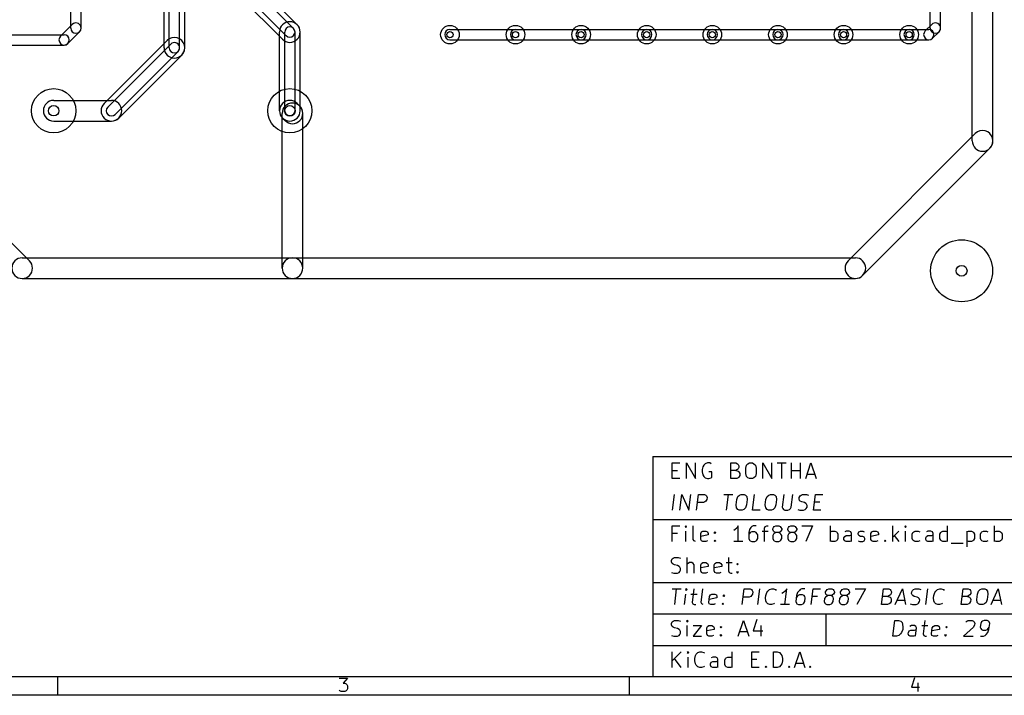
# Model space of a CAD drawing. Extents: x 10 to 287, y -200 to -10.
# Tile 5 of 11: x 117 to 212, y -200 to -134. Entities that reach past the tile are written whole.
import ezdxf

# ---------------------------------------------------------------- set-up
doc = ezdxf.new("R2010")
doc.units = 0
doc.header["$MEASUREMENT"] = 0
doc.layers.add('BLACK', color=250, linetype='CONTINUOUS')
doc.layers.add('WHITE', color=7, linetype='CONTINUOUS')

msp = doc.modelspace()

# ---------------------------------------------------------------- linework, layer by layer
at = {"layer": 'BLACK'}
for p, q in [((131.08, -137.16), (131.08, -123.19)), ((131.58, -137.16), (131.58, -123.19)), ((132.58, -137.16), (132.58, -123.19)), ((133.08, -137.16), (133.08, -123.19)), ((209.312, -146.177), (209.312, -123.952)), ((211.312, -146.177), (211.312, -123.952)), ((136.597, -127.563), (143.963, -134.929)), ((142.902, -135.99), (135.536, -128.624)), ((143.61, -135.282), (136.244, -127.916)), ((135.183, -128.977), (142.549, -136.343)), ((205.24, -135.255), (205.24, -131.445)), ((206.24, -135.255), (206.24, -131.445)), ((122.055, -135.255), (122.055, -132.08)), ((123.055, -135.255), (123.055, -132.08)), ((121.058, -136.044), (122.201, -134.901)), ((204.751, -135.536), (205.386, -134.901)), ((110.998, -135.898), (121.412, -135.898)), ((121.766, -136.752), (122.909, -135.609)), ((142.256, -143.256), (142.256, -135.636)), ((142.756, -143.256), (142.756, -135.636)), ((143.756, -143.256), (143.756, -135.636)), ((144.256, -143.256), (144.256, -135.636)), ((158.75, -135.39), (203.2, -135.39)), ((165.1, -135.39), (171.45, -135.39)), ((171.45, -135.39), (177.8, -135.39)), ((177.8, -135.39), (184.15, -135.39)), ((184.15, -135.39), (190.5, -135.39)), ((190.5, -135.39), (196.85, -135.39)), ((196.85, -135.39), (203.2, -135.39)), ((203.2, -135.39), (205.105, -135.39)), ((205.459, -136.244), (206.094, -135.609)), ((110.998, -136.898), (121.412, -136.898)), ((125.277, -142.549), (131.373, -136.453)), ((125.63, -142.902), (131.726, -136.806)), ((158.75, -136.39), (203.2, -136.39)), ((165.1, -136.39), (171.45, -136.39)), ((171.45, -136.39), (177.8, -136.39)), ((177.8, -136.39), (184.15, -136.39)), ((184.15, -136.39), (190.5, -136.39)), ((190.5, -136.39), (196.85, -136.39)), ((196.85, -136.39), (203.2, -136.39)), ((203.2, -136.39), (205.105, -136.39)), ((126.338, -143.61), (132.434, -137.514)), ((126.691, -143.963), (132.787, -137.867)), ((120.396, -142.256), (125.984, -142.256)), ((143.963, -142.549), (144.217, -142.803)), ((142.51, -158.496), (142.51, -143.51)), ((144.51, -158.496), (144.51, -143.51)), ((120.396, -144.256), (125.984, -144.256)), ((142.549, -143.963), (142.803, -144.217)), ((197.286, -157.789), (209.605, -145.47)), ((198.7, -159.203), (211.019, -146.884)), ((114.499, -154.233), (118.055, -157.789)), ((117.348, -157.496), (143.51, -157.496)), ((143.51, -157.496), (197.993, -157.496)), ((117.348, -159.496), (143.51, -159.496)), ((143.51, -159.496), (197.993, -159.496)), ((178.384, -176.733), (178.384, -198.069)), ((178.384, -176.733), (285.064, -176.733)), ((180.271, -178.874), (180.271, -177.35)), ((180.271, -177.35), (180.997, -177.35)), ((180.271, -178.076), (180.779, -178.076)), ((181.65, -178.874), (181.65, -177.35)), ((181.65, -177.35), (182.521, -178.874)), ((182.521, -178.874), (182.521, -177.35)), ((183.246, -177.713), (183.174, -178.003)), ((183.174, -178.003), (183.174, -178.221)), ((183.319, -177.568), (183.246, -177.713)), ((183.464, -177.423), (183.319, -177.568)), ((183.682, -177.35), (183.464, -177.423)), ((183.9, -177.35), (183.682, -177.35)), ((184.045, -177.423), (183.9, -177.35)), ((185.932, -178.874), (185.932, -177.35)), ((185.932, -177.35), (186.44, -177.35)), ((186.44, -178.076), (185.932, -178.076)), ((186.44, -177.35), (186.585, -177.423)), ((186.585, -178.003), (186.44, -178.076)), ((186.44, -178.076), (186.657, -178.148)), ((186.585, -177.423), (186.657, -177.495)), ((186.657, -177.931), (186.585, -178.003)), ((186.657, -177.495), (186.73, -177.64)), ((186.73, -177.785), (186.657, -177.931)), ((186.657, -178.148), (186.73, -178.221)), ((186.73, -177.64), (186.73, -177.785)), ((187.383, -177.858), (187.456, -177.568)), ((187.383, -178.366), (187.383, -177.858)), ((187.456, -177.568), (187.601, -177.423)), ((187.601, -177.423), (187.746, -177.35)), ((187.746, -177.35), (188.036, -177.35)), ((188.036, -177.35), (188.181, -177.423)), ((188.181, -177.423), (188.326, -177.568)), ((188.326, -177.568), (188.399, -177.858)), ((188.399, -177.858), (188.399, -178.366)), ((189.052, -178.874), (189.052, -177.35)), ((189.052, -177.35), (189.923, -178.874)), ((189.923, -178.874), (189.923, -177.35)), ((190.431, -177.35), (191.302, -177.35)), ((190.866, -178.874), (190.866, -177.35)), ((191.81, -178.874), (191.81, -177.35)), ((191.81, -178.076), (192.681, -178.076)), ((192.681, -178.874), (192.681, -177.35)), ((193.189, -178.874), (193.697, -177.35)), ((193.697, -177.35), (194.205, -178.874)), ((180.997, -178.874), (180.271, -178.874)), ((183.174, -178.221), (183.246, -178.511)), ((183.246, -178.511), (183.319, -178.656)), ((183.319, -178.656), (183.464, -178.801)), ((183.464, -178.801), (183.682, -178.874)), ((183.682, -178.874), (183.827, -178.874)), ((184.117, -178.221), (183.827, -178.221)), ((183.827, -178.874), (184.045, -178.801)), ((184.045, -178.801), (184.117, -178.729)), ((184.117, -178.729), (184.117, -178.221)), ((186.512, -178.874), (185.932, -178.874)), ((186.657, -178.801), (186.512, -178.874)), ((186.73, -178.729), (186.657, -178.801)), ((186.73, -178.221), (186.802, -178.366)), ((186.802, -178.584), (186.73, -178.729)), ((186.802, -178.366), (186.802, -178.584)), ((187.456, -178.656), (187.383, -178.366)), ((187.601, -178.801), (187.456, -178.656)), ((187.746, -178.874), (187.601, -178.801)), ((188.036, -178.874), (187.746, -178.874)), ((188.181, -178.801), (188.036, -178.874)), ((188.326, -178.656), (188.181, -178.801)), ((188.399, -178.366), (188.326, -178.656)), ((193.334, -178.439), (194.06, -178.439)), ((180.289, -181.922), (180.48, -180.398)), ((181.015, -181.922), (181.205, -180.398)), ((181.205, -180.398), (181.886, -181.922)), ((181.886, -181.922), (182.076, -180.398)), ((182.611, -181.922), (182.802, -180.398)), ((182.802, -180.398), (183.383, -180.398)), ((183.383, -180.398), (183.519, -180.471)), ((183.519, -181.051), (183.437, -181.124)), ((183.519, -180.471), (183.582, -180.543)), ((183.609, -180.906), (183.519, -181.051)), ((183.582, -180.543), (183.637, -180.688)), ((183.637, -180.688), (183.609, -180.906)), ((185.269, -180.398), (186.14, -180.398)), ((185.514, -181.922), (185.705, -180.398)), ((186.449, -181.414), (186.512, -180.906)), ((186.512, -180.906), (186.621, -180.616)), ((186.621, -180.616), (186.784, -180.471)), ((186.784, -180.471), (186.939, -180.398)), ((186.939, -180.398), (187.229, -180.398)), ((187.229, -180.398), (187.365, -180.471)), ((187.365, -180.471), (187.492, -180.616)), ((187.528, -180.906), (187.465, -181.414)), ((187.492, -180.616), (187.528, -180.906)), ((188.054, -181.922), (188.245, -180.398)), ((189.279, -181.414), (189.342, -180.906)), ((189.342, -180.906), (189.451, -180.616)), ((189.451, -180.616), (189.615, -180.471)), ((189.615, -180.471), (189.769, -180.398)), ((189.769, -180.398), (190.059, -180.398)), ((190.059, -180.398), (190.195, -180.471)), ((190.195, -180.471), (190.322, -180.616)), ((190.358, -180.906), (190.295, -181.414)), ((190.322, -180.616), (190.358, -180.906)), ((191.075, -180.398), (190.921, -181.632)), ((191.792, -181.632), (191.946, -180.398)), ((192.545, -180.833), (192.563, -180.688)), ((192.599, -180.979), (192.545, -180.833)), ((192.563, -180.688), (192.654, -180.543)), ((192.663, -181.051), (192.599, -180.979)), ((192.654, -180.543), (192.735, -180.471)), ((192.799, -181.124), (192.663, -181.051)), ((192.735, -180.471), (192.889, -180.398)), ((192.889, -180.398), (193.252, -180.398)), ((193.252, -180.398), (193.461, -180.471)), ((193.933, -181.922), (194.123, -180.398)), ((194.123, -180.398), (194.849, -180.398)), ((183.283, -181.196), (182.702, -181.196)), ((183.437, -181.124), (183.283, -181.196)), ((186.485, -181.704), (186.449, -181.414)), ((186.612, -181.849), (186.485, -181.704)), ((186.748, -181.922), (186.612, -181.849)), ((187.038, -181.922), (186.748, -181.922)), ((187.193, -181.849), (187.038, -181.922)), ((187.356, -181.704), (187.193, -181.849)), ((187.465, -181.414), (187.356, -181.704)), ((188.78, -181.922), (188.054, -181.922)), ((189.315, -181.704), (189.279, -181.414)), ((189.442, -181.849), (189.315, -181.704)), ((189.578, -181.922), (189.442, -181.849)), ((189.869, -181.922), (189.578, -181.922)), ((190.023, -181.849), (189.869, -181.922)), ((190.186, -181.704), (190.023, -181.849)), ((190.295, -181.414), (190.186, -181.704)), ((190.921, -181.632), (190.975, -181.777)), ((190.975, -181.777), (191.039, -181.849)), ((191.039, -181.849), (191.175, -181.922)), ((191.175, -181.922), (191.465, -181.922)), ((191.465, -181.922), (191.619, -181.849)), ((191.619, -181.849), (191.701, -181.777)), ((191.701, -181.777), (191.792, -181.632)), ((192.418, -181.849), (192.626, -181.922)), ((192.626, -181.922), (192.989, -181.922)), ((193.08, -181.196), (192.799, -181.124)), ((192.989, -181.922), (193.143, -181.849)), ((193.216, -181.269), (193.08, -181.196)), ((193.143, -181.849), (193.225, -181.777)), ((193.279, -181.341), (193.216, -181.269)), ((193.225, -181.777), (193.316, -181.632)), ((193.334, -181.487), (193.279, -181.341)), ((193.316, -181.632), (193.334, -181.487)), ((194.658, -181.922), (193.933, -181.922)), ((194.032, -181.124), (194.54, -181.124)), ((178.384, -182.829), (285.064, -182.829)), ((180.271, -184.97), (180.271, -183.446)), ((180.271, -183.446), (180.997, -183.446)), ((181.577, -183.446), (181.505, -183.519)), ((181.505, -183.519), (181.577, -183.591)), ((181.65, -183.519), (181.577, -183.446)), ((181.577, -183.446), (181.577, -183.591)), ((181.577, -183.591), (181.65, -183.519)), ((182.303, -184.752), (182.303, -183.446)), ((186.367, -183.809), (186.222, -183.881)), ((186.512, -183.664), (186.367, -183.809)), ((186.657, -183.446), (186.512, -183.664)), ((186.657, -184.97), (186.657, -183.446)), ((187.746, -183.809), (187.673, -184.099)), ((187.891, -183.591), (187.746, -183.809)), ((187.964, -183.519), (187.891, -183.591)), ((188.109, -183.446), (187.964, -183.519)), ((188.399, -183.446), (188.109, -183.446)), ((189.197, -183.664), (189.27, -183.519)), ((189.197, -184.97), (189.197, -183.664)), ((189.27, -183.519), (189.415, -183.446)), ((189.415, -183.446), (189.56, -183.446)), ((189.996, -183.736), (190.068, -183.591)), ((189.996, -183.809), (189.996, -183.736)), ((190.068, -183.954), (189.996, -183.809)), ((190.068, -183.591), (190.141, -183.519)), ((190.141, -183.519), (190.286, -183.446)), ((190.286, -183.446), (190.576, -183.446)), ((190.576, -183.446), (190.721, -183.519)), ((190.721, -183.519), (190.794, -183.591)), ((190.794, -183.591), (190.866, -183.736)), ((190.866, -183.809), (190.794, -183.954)), ((190.866, -183.736), (190.866, -183.809)), ((191.447, -183.736), (191.52, -183.591)), ((191.447, -183.809), (191.447, -183.736)), ((191.52, -183.954), (191.447, -183.809)), ((191.52, -183.591), (191.592, -183.519)), ((191.592, -183.519), (191.737, -183.446)), ((191.737, -183.446), (192.028, -183.446)), ((192.028, -183.446), (192.173, -183.519)), ((192.173, -183.519), (192.245, -183.591)), ((192.245, -183.591), (192.318, -183.736)), ((192.318, -183.809), (192.245, -183.954)), ((192.318, -183.736), (192.318, -183.809)), ((192.826, -183.446), (193.842, -183.446)), ((193.842, -183.446), (193.189, -184.97)), ((195.584, -184.97), (195.584, -183.446)), ((201.607, -184.97), (201.607, -183.446)), ((202.841, -183.446), (202.768, -183.519)), ((202.768, -183.519), (202.841, -183.591)), ((202.913, -183.519), (202.841, -183.446)), ((202.841, -183.446), (202.841, -183.591)), ((202.841, -183.591), (202.913, -183.519)), ((206.905, -184.97), (206.905, -183.446)), ((211.477, -184.97), (211.477, -183.446)), ((180.779, -184.172), (180.271, -184.172)), ((181.577, -184.97), (181.577, -183.954)), ((182.376, -184.897), (182.303, -184.752)), ((183.029, -184.172), (183.101, -184.027)), ((183.029, -184.752), (183.029, -184.172)), ((183.754, -184.317), (183.029, -184.462)), ((183.101, -184.897), (183.029, -184.752)), ((183.101, -184.027), (183.246, -183.954)), ((183.246, -183.954), (183.537, -183.954)), ((183.537, -183.954), (183.682, -184.027)), ((183.682, -184.027), (183.754, -184.172)), ((183.754, -184.172), (183.754, -184.317)), ((184.335, -184.099), (184.408, -184.027)), ((184.408, -184.172), (184.335, -184.099)), ((184.335, -184.897), (184.408, -184.825)), ((184.408, -184.027), (184.48, -184.099)), ((184.408, -184.027), (184.408, -184.172)), ((184.48, -184.099), (184.408, -184.172)), ((184.408, -184.825), (184.48, -184.897)), ((184.408, -184.825), (184.408, -184.97)), ((187.673, -184.099), (187.673, -184.68)), ((187.746, -184.172), (187.673, -184.317)), ((187.673, -184.68), (187.746, -184.825)), ((187.818, -184.099), (187.746, -184.172)), ((187.746, -184.825), (187.818, -184.897)), ((187.964, -184.027), (187.818, -184.099)), ((188.254, -184.027), (187.964, -184.027)), ((188.399, -184.099), (188.254, -184.027)), ((188.472, -184.172), (188.399, -184.099)), ((188.399, -184.897), (188.472, -184.825)), ((188.544, -184.317), (188.472, -184.172)), ((188.472, -184.825), (188.544, -184.68)), ((188.544, -184.68), (188.544, -184.317)), ((188.98, -183.954), (189.56, -183.954)), ((190.068, -184.244), (189.996, -184.389)), ((189.996, -184.389), (189.996, -184.68)), ((189.996, -184.68), (190.068, -184.825)), ((190.141, -184.027), (190.068, -183.954)), ((190.141, -184.172), (190.068, -184.244)), ((190.068, -184.825), (190.141, -184.897)), ((190.286, -184.099), (190.141, -184.027)), ((190.286, -184.099), (190.141, -184.172)), ((190.576, -184.099), (190.286, -184.099)), ((190.721, -184.027), (190.576, -184.099)), ((190.721, -184.172), (190.576, -184.099)), ((190.794, -183.954), (190.721, -184.027)), ((190.794, -184.244), (190.721, -184.172)), ((190.721, -184.897), (190.794, -184.825)), ((190.866, -184.389), (190.794, -184.244)), ((190.794, -184.825), (190.866, -184.68)), ((190.866, -184.68), (190.866, -184.389)), ((191.52, -184.244), (191.447, -184.389)), ((191.447, -184.389), (191.447, -184.68)), ((191.447, -184.68), (191.52, -184.825)), ((191.592, -184.027), (191.52, -183.954)), ((191.592, -184.172), (191.52, -184.244)), ((191.52, -184.825), (191.592, -184.897)), ((191.737, -184.099), (191.592, -184.027)), ((191.737, -184.099), (191.592, -184.172)), ((192.028, -184.099), (191.737, -184.099)), ((192.173, -184.027), (192.028, -184.099)), ((192.173, -184.172), (192.028, -184.099)), ((192.245, -183.954), (192.173, -184.027)), ((192.245, -184.244), (192.173, -184.172)), ((192.173, -184.897), (192.245, -184.825)), ((192.318, -184.389), (192.245, -184.244)), ((192.245, -184.825), (192.318, -184.68)), ((192.318, -184.68), (192.318, -184.389)), ((195.584, -184.027), (195.729, -183.954)), ((195.729, -183.954), (196.019, -183.954)), ((196.019, -183.954), (196.164, -184.027)), ((196.164, -184.027), (196.237, -184.099)), ((196.237, -184.825), (196.164, -184.897)), ((196.237, -184.099), (196.309, -184.244)), ((196.309, -184.68), (196.237, -184.825)), ((196.309, -184.244), (196.309, -184.68)), ((196.89, -184.607), (196.962, -184.462)), ((196.89, -184.752), (196.89, -184.607)), ((196.962, -184.897), (196.89, -184.752)), ((197.108, -183.954), (196.962, -184.027)), ((196.962, -184.462), (197.108, -184.389)), ((197.398, -183.954), (197.108, -183.954)), ((197.108, -184.389), (197.47, -184.389)), ((197.543, -184.027), (197.398, -183.954)), ((197.47, -184.389), (197.616, -184.317)), ((197.616, -184.172), (197.543, -184.027)), ((197.616, -184.97), (197.616, -184.172)), ((198.269, -184.172), (198.341, -184.027)), ((198.269, -184.244), (198.269, -184.172)), ((198.341, -184.389), (198.269, -184.244)), ((198.341, -184.027), (198.486, -183.954)), ((198.486, -184.462), (198.341, -184.389)), ((198.486, -183.954), (198.704, -183.954)), ((198.704, -184.462), (198.486, -184.462)), ((198.704, -183.954), (198.849, -184.027)), ((198.849, -184.535), (198.704, -184.462)), ((198.922, -184.68), (198.849, -184.535)), ((198.849, -184.897), (198.922, -184.752)), ((198.922, -184.752), (198.922, -184.68)), ((199.502, -184.172), (199.575, -184.027)), ((199.502, -184.752), (199.502, -184.172)), ((200.228, -184.317), (199.502, -184.462)), ((199.575, -184.897), (199.502, -184.752)), ((199.575, -184.027), (199.72, -183.954)), ((199.72, -183.954), (200.01, -183.954)), ((200.01, -183.954), (200.156, -184.027)), ((200.156, -184.027), (200.228, -184.172)), ((200.228, -184.172), (200.228, -184.317)), ((200.809, -184.897), (200.881, -184.825)), ((200.881, -184.825), (200.954, -184.897)), ((200.881, -184.825), (200.881, -184.97)), ((202.188, -183.954), (201.607, -184.535)), ((201.752, -184.389), (202.188, -184.97)), ((202.841, -184.97), (202.841, -183.954)), ((203.494, -184.244), (203.566, -184.099)), ((203.494, -184.68), (203.494, -184.244)), ((203.566, -184.825), (203.494, -184.68)), ((203.566, -184.099), (203.639, -184.027)), ((203.639, -184.897), (203.566, -184.825)), ((203.639, -184.027), (203.784, -183.954)), ((203.784, -183.954), (204.074, -183.954)), ((204.074, -183.954), (204.22, -184.027)), ((204.8, -184.607), (204.873, -184.462)), ((204.8, -184.752), (204.8, -184.607)), ((204.873, -184.897), (204.8, -184.752)), ((205.018, -183.954), (204.873, -184.027)), ((204.873, -184.462), (205.018, -184.389)), ((205.308, -183.954), (205.018, -183.954)), ((205.018, -184.389), (205.381, -184.389)), ((205.453, -184.027), (205.308, -183.954)), ((205.381, -184.389), (205.526, -184.317)), ((205.526, -184.172), (205.453, -184.027)), ((205.526, -184.97), (205.526, -184.172)), ((206.179, -184.244), (206.252, -184.099)), ((206.179, -184.68), (206.179, -184.244)), ((206.252, -184.825), (206.179, -184.68)), ((206.252, -184.099), (206.324, -184.027)), ((206.324, -184.897), (206.252, -184.825)), ((206.324, -184.027), (206.469, -183.954)), ((206.469, -183.954), (206.76, -183.954)), ((206.76, -183.954), (206.905, -184.027)), ((208.792, -183.954), (208.792, -185.478)), ((208.792, -184.027), (208.937, -183.954)), ((208.937, -183.954), (209.227, -183.954)), ((209.227, -183.954), (209.372, -184.027)), ((209.372, -184.027), (209.445, -184.099)), ((209.445, -184.825), (209.372, -184.897)), ((209.445, -184.099), (209.517, -184.244)), ((209.517, -184.68), (209.445, -184.825)), ((209.517, -184.244), (209.517, -184.68)), ((210.098, -184.244), (210.17, -184.099)), ((210.098, -184.68), (210.098, -184.244)), ((210.17, -184.825), (210.098, -184.68)), ((210.17, -184.099), (210.243, -184.027)), ((210.243, -184.897), (210.17, -184.825)), ((210.243, -184.027), (210.388, -183.954)), ((210.388, -183.954), (210.678, -183.954)), ((210.678, -183.954), (210.824, -184.027)), ((211.477, -184.027), (211.622, -183.954)), ((211.622, -183.954), (211.912, -183.954)), ((211.912, -183.954), (212.057, -184.027)), ((212.057, -184.027), (212.13, -184.099)), ((212.13, -184.825), (212.057, -184.897)), ((212.13, -184.099), (212.202, -184.244)), ((212.202, -184.68), (212.13, -184.825)), ((212.202, -184.244), (212.202, -184.68)), ((182.521, -184.97), (182.376, -184.897)), ((183.246, -184.97), (183.101, -184.897)), ((183.537, -184.97), (183.246, -184.97)), ((183.682, -184.897), (183.537, -184.97)), ((184.408, -184.97), (184.335, -184.897)), ((184.48, -184.897), (184.408, -184.97)), ((187.093, -184.97), (186.222, -184.97)), ((187.818, -184.897), (187.964, -184.97)), ((187.964, -184.97), (188.254, -184.97)), ((188.254, -184.97), (188.399, -184.897)), ((190.141, -184.897), (190.286, -184.97)), ((190.286, -184.97), (190.576, -184.97)), ((190.576, -184.97), (190.721, -184.897)), ((191.592, -184.897), (191.737, -184.97)), ((191.737, -184.97), (192.028, -184.97)), ((192.028, -184.97), (192.173, -184.897)), ((195.729, -184.97), (195.584, -184.897)), ((196.019, -184.97), (195.729, -184.97)), ((196.164, -184.897), (196.019, -184.97)), ((197.108, -184.97), (196.962, -184.897)), ((197.47, -184.97), (197.108, -184.97)), ((197.616, -184.897), (197.47, -184.97)), ((198.269, -184.897), (198.414, -184.97)), ((198.414, -184.97), (198.704, -184.97)), ((198.704, -184.97), (198.849, -184.897)), ((199.72, -184.97), (199.575, -184.897)), ((200.01, -184.97), (199.72, -184.97)), ((200.156, -184.897), (200.01, -184.97)), ((200.881, -184.97), (200.809, -184.897)), ((200.954, -184.897), (200.881, -184.97)), ((203.784, -184.97), (203.639, -184.897)), ((204.074, -184.97), (203.784, -184.97)), ((204.22, -184.897), (204.074, -184.97)), ((205.018, -184.97), (204.873, -184.897)), ((205.381, -184.97), (205.018, -184.97)), ((205.526, -184.897), (205.381, -184.97)), ((206.469, -184.97), (206.324, -184.897)), ((206.76, -184.97), (206.469, -184.97)), ((206.905, -184.897), (206.76, -184.97)), ((207.268, -185.115), (208.429, -185.115)), ((208.937, -184.97), (208.792, -184.897)), ((209.227, -184.97), (208.937, -184.97)), ((209.372, -184.897), (209.227, -184.97)), ((210.388, -184.97), (210.243, -184.897)), ((210.678, -184.97), (210.388, -184.97)), ((210.824, -184.897), (210.678, -184.97)), ((211.622, -184.97), (211.477, -184.897)), ((211.912, -184.97), (211.622, -184.97)), ((212.057, -184.897), (211.912, -184.97)), ((180.198, -186.784), (180.271, -186.639)), ((180.198, -186.929), (180.198, -186.784)), ((180.271, -186.639), (180.344, -186.567)), ((180.344, -186.567), (180.489, -186.494)), ((180.489, -186.494), (180.852, -186.494)), ((180.852, -186.494), (181.069, -186.567)), ((181.722, -188.018), (181.722, -186.494)), ((185.714, -186.494), (185.714, -187.8)), ((180.271, -187.075), (180.198, -186.929)), ((180.344, -187.147), (180.271, -187.075)), ((180.489, -187.22), (180.344, -187.147)), ((180.779, -187.292), (180.489, -187.22)), ((180.924, -187.365), (180.779, -187.292)), ((180.997, -187.437), (180.924, -187.365)), ((181.069, -187.583), (180.997, -187.437)), ((180.997, -187.873), (181.069, -187.728)), ((181.069, -187.728), (181.069, -187.583)), ((181.795, -187.075), (181.722, -187.147)), ((181.94, -187.002), (181.795, -187.075)), ((182.158, -187.002), (181.94, -187.002)), ((182.303, -187.075), (182.158, -187.002)), ((182.376, -187.22), (182.303, -187.075)), ((182.376, -188.018), (182.376, -187.22)), ((183.029, -187.22), (183.101, -187.075)), ((183.029, -187.8), (183.029, -187.22)), ((183.754, -187.365), (183.029, -187.51)), ((183.101, -187.075), (183.246, -187.002)), ((183.246, -187.002), (183.537, -187.002)), ((183.537, -187.002), (183.682, -187.075)), ((183.682, -187.075), (183.754, -187.22)), ((183.754, -187.22), (183.754, -187.365)), ((184.335, -187.22), (184.408, -187.075)), ((184.335, -187.8), (184.335, -187.22)), ((185.061, -187.365), (184.335, -187.51)), ((184.408, -187.075), (184.553, -187.002)), ((184.553, -187.002), (184.843, -187.002)), ((184.843, -187.002), (184.988, -187.075)), ((184.988, -187.075), (185.061, -187.22)), ((185.061, -187.22), (185.061, -187.365)), ((185.496, -187.002), (186.077, -187.002)), ((186.512, -187.147), (186.585, -187.075)), ((186.585, -187.22), (186.512, -187.147)), ((186.585, -187.075), (186.657, -187.147)), ((186.585, -187.075), (186.585, -187.22)), ((186.657, -187.147), (186.585, -187.22)), ((180.198, -187.945), (180.416, -188.018)), ((180.416, -188.018), (180.779, -188.018)), ((180.779, -188.018), (180.924, -187.945)), ((180.924, -187.945), (180.997, -187.873)), ((183.101, -187.945), (183.029, -187.8)), ((183.246, -188.018), (183.101, -187.945)), ((183.537, -188.018), (183.246, -188.018)), ((183.682, -187.945), (183.537, -188.018)), ((184.408, -187.945), (184.335, -187.8)), ((184.553, -188.018), (184.408, -187.945)), ((184.843, -188.018), (184.553, -188.018)), ((184.988, -187.945), (184.843, -188.018)), ((185.714, -187.8), (185.786, -187.945)), ((185.786, -187.945), (185.932, -188.018)), ((185.932, -188.018), (186.077, -188.018)), ((186.512, -187.945), (186.585, -187.873)), ((186.585, -188.018), (186.512, -187.945)), ((186.585, -187.873), (186.657, -187.945)), ((186.585, -187.873), (186.585, -188.018)), ((186.657, -187.945), (186.585, -188.018)), ((178.384, -188.925), (285.064, -188.925)), ((180.262, -189.542), (181.133, -189.542)), ((180.507, -191.066), (180.697, -189.542)), ((181.641, -189.542), (181.559, -189.615)), ((181.559, -189.615), (181.623, -189.687)), ((181.641, -189.542), (181.623, -189.687)), ((181.623, -189.687), (181.704, -189.615)), ((181.704, -189.615), (181.641, -189.542)), ((182.367, -189.542), (182.203, -190.848)), ((183.074, -190.848), (183.237, -189.542)), ((187.038, -191.066), (187.229, -189.542)), ((187.229, -189.542), (187.809, -189.542)), ((187.809, -189.542), (187.945, -189.615)), ((187.945, -189.615), (188.009, -189.687)), ((188.562, -191.066), (188.753, -189.542)), ((189.524, -189.76), (189.687, -189.615)), ((189.687, -189.615), (189.914, -189.542)), ((189.914, -189.542), (190.059, -189.542)), ((190.059, -189.542), (190.268, -189.615)), ((190.268, -189.615), (190.331, -189.687)), ((191.175, -191.066), (191.365, -189.542)), ((191.365, -189.542), (191.193, -189.76)), ((192.663, -189.615), (192.581, -189.687)), ((192.817, -189.542), (192.663, -189.615)), ((193.107, -189.542), (192.817, -189.542)), ((193.715, -191.066), (193.905, -189.542)), ((193.905, -189.542), (194.631, -189.542)), ((195.194, -189.687), (195.275, -189.615)), ((195.275, -189.615), (195.429, -189.542)), ((195.429, -189.542), (195.72, -189.542)), ((195.72, -189.542), (195.856, -189.615)), ((195.856, -189.615), (195.919, -189.687)), ((196.645, -189.687), (196.727, -189.615)), ((196.727, -189.615), (196.881, -189.542)), ((196.881, -189.542), (197.171, -189.542)), ((197.171, -189.542), (197.307, -189.615)), ((197.307, -189.615), (197.371, -189.687)), ((197.969, -189.542), (198.985, -189.542)), ((198.985, -189.542), (198.142, -191.066)), ((200.537, -191.066), (200.727, -189.542)), ((200.727, -189.542), (201.235, -189.542)), ((201.235, -189.542), (201.371, -189.615)), ((201.371, -189.615), (201.435, -189.687)), ((201.843, -191.066), (202.541, -189.542)), ((202.541, -189.542), (202.859, -191.066)), ((203.539, -189.687), (203.621, -189.615)), ((203.621, -189.615), (203.775, -189.542)), ((203.775, -189.542), (204.138, -189.542)), ((204.138, -189.542), (204.347, -189.615)), ((204.818, -191.066), (205.009, -189.542)), ((205.78, -189.76), (205.943, -189.615)), ((205.943, -189.615), (206.17, -189.542)), ((206.17, -189.542), (206.315, -189.542)), ((206.315, -189.542), (206.524, -189.615)), ((206.524, -189.615), (206.587, -189.687)), ((208.229, -191.066), (208.42, -189.542)), ((208.42, -189.542), (208.928, -189.542)), ((208.928, -189.542), (209.064, -189.615)), ((209.064, -189.615), (209.127, -189.687)), ((209.916, -189.76), (210.08, -189.615)), ((210.08, -189.615), (210.234, -189.542)), ((210.234, -189.542), (210.524, -189.542)), ((210.524, -189.542), (210.66, -189.615)), ((210.66, -189.615), (210.787, -189.76)), ((211.132, -191.066), (211.831, -189.542)), ((211.831, -189.542), (212.148, -191.066)), ((181.45, -191.066), (181.577, -190.05)), ((182.085, -190.05), (182.666, -190.05)), ((183.8, -190.848), (183.872, -190.268)), ((184.58, -190.413), (183.836, -190.558)), ((183.872, -190.268), (183.963, -190.123)), ((183.963, -190.123), (184.117, -190.05)), ((184.117, -190.05), (184.408, -190.05)), ((184.408, -190.05), (184.544, -190.123)), ((184.544, -190.123), (184.598, -190.268)), ((184.598, -190.268), (184.58, -190.413)), ((185.188, -190.195), (185.269, -190.123)), ((185.251, -190.268), (185.188, -190.195)), ((185.269, -190.123), (185.251, -190.268)), ((185.333, -190.195), (185.251, -190.268)), ((185.269, -190.123), (185.333, -190.195)), ((187.71, -190.34), (187.129, -190.34)), ((187.864, -190.268), (187.71, -190.34)), ((187.945, -190.195), (187.864, -190.268)), ((188.036, -190.05), (187.945, -190.195)), ((188.009, -189.687), (188.063, -189.832)), ((188.063, -189.832), (188.036, -190.05)), ((189.297, -190.413), (189.324, -190.195)), ((189.333, -190.703), (189.297, -190.413)), ((189.324, -190.195), (189.433, -189.905)), ((189.433, -189.905), (189.524, -189.76)), ((191.03, -189.905), (190.876, -189.977)), ((191.193, -189.76), (191.03, -189.905)), ((192.3, -190.195), (192.227, -190.776)), ((192.363, -190.268), (192.273, -190.413)), ((192.409, -189.905), (192.3, -190.195)), ((192.445, -190.195), (192.363, -190.268)), ((192.581, -189.687), (192.409, -189.905)), ((192.599, -190.123), (192.445, -190.195)), ((192.889, -190.123), (192.599, -190.123)), ((193.025, -190.195), (192.889, -190.123)), ((193.089, -190.268), (193.025, -190.195)), ((193.143, -190.413), (193.089, -190.268)), ((193.098, -190.776), (193.143, -190.413)), ((194.323, -190.268), (193.815, -190.268)), ((195.021, -190.485), (194.985, -190.776)), ((195.112, -190.34), (195.021, -190.485)), ((195.094, -189.905), (195.103, -189.832)), ((195.148, -190.05), (195.094, -189.905)), ((195.103, -189.832), (195.194, -189.687)), ((195.194, -190.268), (195.112, -190.34)), ((195.212, -190.123), (195.148, -190.05)), ((195.348, -190.195), (195.194, -190.268)), ((195.348, -190.195), (195.212, -190.123)), ((195.638, -190.195), (195.348, -190.195)), ((195.792, -190.123), (195.638, -190.195)), ((195.774, -190.268), (195.638, -190.195)), ((195.838, -190.34), (195.774, -190.268)), ((195.874, -190.05), (195.792, -190.123)), ((195.892, -190.485), (195.838, -190.34)), ((195.856, -190.776), (195.892, -190.485)), ((195.965, -189.905), (195.874, -190.05)), ((195.919, -189.687), (195.974, -189.832)), ((195.974, -189.832), (195.965, -189.905)), ((196.473, -190.485), (196.436, -190.776)), ((196.563, -190.34), (196.473, -190.485)), ((196.545, -189.905), (196.554, -189.832)), ((196.6, -190.05), (196.545, -189.905)), ((196.554, -189.832), (196.645, -189.687)), ((196.645, -190.268), (196.563, -190.34)), ((196.663, -190.123), (196.6, -190.05)), ((196.799, -190.195), (196.645, -190.268)), ((196.799, -190.195), (196.663, -190.123)), ((197.089, -190.195), (196.799, -190.195)), ((197.244, -190.123), (197.089, -190.195)), ((197.226, -190.268), (197.089, -190.195)), ((197.289, -190.34), (197.226, -190.268)), ((197.325, -190.05), (197.244, -190.123)), ((197.343, -190.485), (197.289, -190.34)), ((197.307, -190.776), (197.343, -190.485)), ((197.416, -189.905), (197.325, -190.05)), ((197.371, -189.687), (197.425, -189.832)), ((197.425, -189.832), (197.416, -189.905)), ((201.144, -190.268), (200.636, -190.268)), ((201.299, -190.195), (201.144, -190.268)), ((201.144, -190.268), (201.353, -190.34)), ((201.38, -190.123), (201.299, -190.195)), ((201.353, -190.34), (201.417, -190.413)), ((201.471, -189.977), (201.38, -190.123)), ((201.417, -190.413), (201.471, -190.558)), ((201.435, -189.687), (201.489, -189.832)), ((201.471, -190.558), (201.444, -190.776)), ((201.489, -189.832), (201.471, -189.977)), ((203.43, -189.977), (203.449, -189.832)), ((203.485, -190.123), (203.43, -189.977)), ((203.449, -189.832), (203.539, -189.687)), ((203.548, -190.195), (203.485, -190.123)), ((203.684, -190.268), (203.548, -190.195)), ((203.966, -190.34), (203.684, -190.268)), ((204.102, -190.413), (203.966, -190.34)), ((204.165, -190.485), (204.102, -190.413)), ((204.22, -190.631), (204.165, -190.485)), ((205.553, -190.413), (205.58, -190.195)), ((205.589, -190.703), (205.553, -190.413)), ((205.58, -190.195), (205.689, -189.905)), ((205.689, -189.905), (205.78, -189.76)), ((208.837, -190.268), (208.329, -190.268)), ((208.991, -190.195), (208.837, -190.268)), ((208.837, -190.268), (209.046, -190.34)), ((209.073, -190.123), (208.991, -190.195)), ((209.046, -190.34), (209.109, -190.413)), ((209.164, -189.977), (209.073, -190.123)), ((209.109, -190.413), (209.164, -190.558)), ((209.127, -189.687), (209.182, -189.832)), ((209.164, -190.558), (209.136, -190.776)), ((209.182, -189.832), (209.164, -189.977)), ((209.744, -190.558), (209.808, -190.05)), ((209.78, -190.848), (209.744, -190.558)), ((209.808, -190.05), (209.916, -189.76)), ((210.76, -190.558), (210.651, -190.848)), ((210.824, -190.05), (210.76, -190.558)), ((210.787, -189.76), (210.824, -190.05)), ((182.203, -190.848), (182.258, -190.993)), ((182.258, -190.993), (182.394, -191.066)), ((182.394, -191.066), (182.539, -191.066)), ((183.129, -190.993), (183.074, -190.848)), ((183.265, -191.066), (183.129, -190.993)), ((183.854, -190.993), (183.8, -190.848)), ((183.99, -191.066), (183.854, -190.993)), ((184.281, -191.066), (183.99, -191.066)), ((184.435, -190.993), (184.281, -191.066)), ((185.088, -190.993), (185.17, -190.921)), ((185.151, -191.066), (185.088, -190.993)), ((185.17, -190.921), (185.151, -191.066)), ((185.233, -190.993), (185.151, -191.066)), ((185.17, -190.921), (185.233, -190.993)), ((189.388, -190.848), (189.333, -190.703)), ((189.515, -190.993), (189.388, -190.848)), ((189.723, -191.066), (189.515, -190.993)), ((189.869, -191.066), (189.723, -191.066)), ((190.095, -190.993), (189.869, -191.066)), ((190.177, -190.921), (190.095, -190.993)), ((191.61, -191.066), (190.739, -191.066)), ((192.227, -190.776), (192.282, -190.921)), ((192.282, -190.921), (192.345, -190.993)), ((192.345, -190.993), (192.481, -191.066)), ((192.481, -191.066), (192.771, -191.066)), ((192.771, -191.066), (192.926, -190.993)), ((192.926, -190.993), (193.007, -190.921)), ((193.007, -190.921), (193.098, -190.776)), ((194.985, -190.776), (195.039, -190.921)), ((195.039, -190.921), (195.103, -190.993)), ((195.103, -190.993), (195.239, -191.066)), ((195.239, -191.066), (195.529, -191.066)), ((195.529, -191.066), (195.683, -190.993)), ((195.683, -190.993), (195.765, -190.921)), ((195.765, -190.921), (195.856, -190.776)), ((196.436, -190.776), (196.491, -190.921)), ((196.491, -190.921), (196.554, -190.993)), ((196.554, -190.993), (196.69, -191.066)), ((196.69, -191.066), (196.981, -191.066)), ((196.981, -191.066), (197.135, -190.993)), ((197.135, -190.993), (197.216, -190.921)), ((197.216, -190.921), (197.307, -190.776)), ((201.117, -191.066), (200.537, -191.066)), ((201.271, -190.993), (201.117, -191.066)), ((201.353, -190.921), (201.271, -190.993)), ((201.444, -190.776), (201.353, -190.921)), ((202.042, -190.631), (202.768, -190.631)), ((203.303, -190.993), (203.512, -191.066)), ((203.512, -191.066), (203.875, -191.066)), ((203.875, -191.066), (204.029, -190.993)), ((204.029, -190.993), (204.111, -190.921)), ((204.111, -190.921), (204.201, -190.776)), ((204.201, -190.776), (204.22, -190.631)), ((205.644, -190.848), (205.589, -190.703)), ((205.771, -190.993), (205.644, -190.848)), ((205.979, -191.066), (205.771, -190.993)), ((206.125, -191.066), (205.979, -191.066)), ((206.351, -190.993), (206.125, -191.066)), ((206.433, -190.921), (206.351, -190.993)), ((208.81, -191.066), (208.229, -191.066)), ((208.964, -190.993), (208.81, -191.066)), ((209.046, -190.921), (208.964, -190.993)), ((209.136, -190.776), (209.046, -190.921)), ((209.907, -190.993), (209.78, -190.848)), ((210.043, -191.066), (209.907, -190.993)), ((210.334, -191.066), (210.043, -191.066)), ((210.488, -190.993), (210.334, -191.066)), ((210.651, -190.848), (210.488, -190.993)), ((211.332, -190.631), (212.057, -190.631)), ((178.384, -191.973), (285.064, -191.973)), ((195.148, -191.973), (195.148, -195.021)), ((180.198, -192.88), (180.271, -192.735)), ((180.198, -193.025), (180.198, -192.88)), ((180.271, -193.171), (180.198, -193.025)), ((180.271, -192.735), (180.344, -192.663)), ((180.344, -193.243), (180.271, -193.171)), ((180.344, -192.663), (180.489, -192.59)), ((180.489, -193.316), (180.344, -193.243)), ((180.489, -192.59), (180.852, -192.59)), ((180.779, -193.388), (180.489, -193.316)), ((180.924, -193.461), (180.779, -193.388)), ((180.852, -192.59), (181.069, -192.663)), ((180.997, -193.533), (180.924, -193.461)), ((181.722, -192.59), (181.65, -192.663)), ((181.65, -192.663), (181.722, -192.735)), ((181.795, -192.663), (181.722, -192.59)), ((181.722, -192.59), (181.722, -192.735)), ((181.722, -192.735), (181.795, -192.663)), ((181.722, -194.114), (181.722, -193.098)), ((182.303, -193.098), (183.101, -193.098)), ((183.101, -193.098), (182.303, -194.114)), ((183.609, -193.316), (183.682, -193.171)), ((183.609, -193.896), (183.609, -193.316)), ((184.335, -193.461), (183.609, -193.606)), ((183.682, -193.171), (183.827, -193.098)), ((183.827, -193.098), (184.117, -193.098)), ((184.117, -193.098), (184.262, -193.171)), ((184.262, -193.171), (184.335, -193.316)), ((184.335, -193.316), (184.335, -193.461)), ((184.916, -193.243), (184.988, -193.171)), ((184.988, -193.316), (184.916, -193.243)), ((184.988, -193.171), (185.061, -193.243)), ((184.988, -193.171), (184.988, -193.316)), ((185.061, -193.243), (184.988, -193.316)), ((186.657, -194.114), (187.165, -192.59)), ((187.165, -192.59), (187.673, -194.114)), ((188.472, -192.517), (188.109, -193.606)), ((188.834, -193.098), (188.834, -194.114)), ((201.625, -194.114), (201.816, -192.59)), ((201.816, -192.59), (202.179, -192.59)), ((202.179, -192.59), (202.387, -192.663)), ((202.387, -192.663), (202.514, -192.808)), ((202.578, -193.461), (202.469, -193.751)), ((202.514, -192.808), (202.569, -192.953)), ((202.569, -192.953), (202.605, -193.243)), ((202.605, -193.243), (202.578, -193.461)), ((203.421, -193.098), (203.267, -193.171)), ((203.712, -193.098), (203.421, -193.098)), ((203.848, -193.171), (203.712, -193.098)), ((203.73, -193.533), (203.884, -193.461)), ((203.802, -194.114), (203.902, -193.316)), ((203.902, -193.316), (203.848, -193.171)), ((204.437, -193.098), (205.018, -193.098)), ((204.719, -192.59), (204.555, -193.896)), ((205.354, -193.896), (205.426, -193.316)), ((206.134, -193.461), (205.39, -193.606)), ((205.426, -193.316), (205.517, -193.171)), ((205.517, -193.171), (205.671, -193.098)), ((205.671, -193.098), (205.961, -193.098)), ((205.961, -193.098), (206.097, -193.171)), ((206.097, -193.171), (206.152, -193.316)), ((206.152, -193.316), (206.134, -193.461)), ((206.741, -193.243), (206.823, -193.171)), ((206.805, -193.316), (206.741, -193.243)), ((206.823, -193.171), (206.805, -193.316)), ((206.887, -193.243), (206.805, -193.316)), ((206.823, -193.171), (206.887, -193.243)), ((209.427, -193.243), (208.447, -194.114)), ((208.692, -192.735), (208.773, -192.663)), ((208.773, -192.663), (208.928, -192.59)), ((208.928, -192.59), (209.291, -192.59)), ((209.291, -192.59), (209.427, -192.663)), ((209.427, -192.663), (209.49, -192.735)), ((209.526, -193.025), (209.427, -193.243)), ((209.49, -192.735), (209.545, -192.88)), ((209.545, -192.88), (209.526, -193.025)), ((210.125, -192.88), (210.08, -193.243)), ((210.08, -193.243), (210.134, -193.388)), ((210.216, -192.735), (210.125, -192.88)), ((210.134, -193.388), (210.198, -193.461)), ((210.198, -193.461), (210.334, -193.533)), ((210.297, -192.663), (210.216, -192.735)), ((210.452, -192.59), (210.297, -192.663)), ((210.742, -192.59), (210.452, -192.59)), ((210.624, -193.533), (210.778, -193.461)), ((210.878, -192.663), (210.742, -192.59)), ((210.778, -193.461), (210.86, -193.388)), ((210.815, -193.751), (210.923, -193.461)), ((210.86, -193.388), (210.951, -193.243)), ((210.942, -192.735), (210.878, -192.663)), ((210.923, -193.461), (210.996, -192.88)), ((210.996, -192.88), (210.942, -192.735)), ((180.198, -194.041), (180.416, -194.114)), ((180.416, -194.114), (180.779, -194.114)), ((180.779, -194.114), (180.924, -194.041)), ((180.924, -194.041), (180.997, -193.969)), ((181.069, -193.679), (180.997, -193.533)), ((180.997, -193.969), (181.069, -193.824)), ((181.069, -193.824), (181.069, -193.679)), ((182.303, -194.114), (183.101, -194.114)), ((183.682, -194.041), (183.609, -193.896)), ((183.827, -194.114), (183.682, -194.041)), ((184.117, -194.114), (183.827, -194.114)), ((184.262, -194.041), (184.117, -194.114)), ((184.916, -194.041), (184.988, -193.969)), ((184.988, -194.114), (184.916, -194.041)), ((184.988, -193.969), (185.061, -194.041)), ((184.988, -193.969), (184.988, -194.114)), ((185.061, -194.041), (184.988, -194.114)), ((186.802, -193.679), (187.528, -193.679)), ((188.109, -193.606), (189.052, -193.606)), ((201.988, -194.114), (201.625, -194.114)), ((202.215, -194.041), (201.988, -194.114)), ((202.378, -193.896), (202.215, -194.041)), ((202.469, -193.751), (202.378, -193.896)), ((203.104, -193.896), (203.122, -193.751)), ((203.158, -194.041), (203.104, -193.896)), ((203.122, -193.751), (203.213, -193.606)), ((203.294, -194.114), (203.158, -194.041)), ((203.213, -193.606), (203.367, -193.533)), ((203.657, -194.114), (203.294, -194.114)), ((203.367, -193.533), (203.73, -193.533)), ((203.811, -194.041), (203.657, -194.114)), ((204.555, -193.896), (204.61, -194.041)), ((204.61, -194.041), (204.746, -194.114)), ((204.746, -194.114), (204.891, -194.114)), ((205.408, -194.041), (205.354, -193.896)), ((205.544, -194.114), (205.408, -194.041)), ((205.834, -194.114), (205.544, -194.114)), ((205.989, -194.041), (205.834, -194.114)), ((206.642, -194.041), (206.723, -193.969)), ((206.705, -194.114), (206.642, -194.041)), ((206.723, -193.969), (206.705, -194.114)), ((206.787, -194.041), (206.705, -194.114)), ((206.723, -193.969), (206.787, -194.041)), ((208.447, -194.114), (209.39, -194.114)), ((210.116, -194.114), (210.406, -194.114)), ((210.334, -193.533), (210.624, -193.533)), ((210.406, -194.114), (210.561, -194.041)), ((210.561, -194.041), (210.642, -193.969)), ((210.642, -193.969), (210.815, -193.751)), ((178.384, -195.021), (285.064, -195.021)), ((180.271, -197.162), (180.271, -195.638)), ((181.142, -195.638), (180.271, -196.509)), ((181.142, -197.162), (180.489, -196.291)), ((181.795, -195.638), (181.722, -195.711)), ((181.722, -195.711), (181.795, -195.783)), ((181.868, -195.711), (181.795, -195.638)), ((181.795, -195.638), (181.795, -195.783)), ((181.795, -195.783), (181.868, -195.711)), ((181.795, -197.162), (181.795, -196.146)), ((182.448, -196.291), (182.521, -196.001)), ((182.448, -196.509), (182.448, -196.291)), ((182.521, -196.001), (182.593, -195.856)), ((182.593, -195.856), (182.738, -195.711)), ((182.738, -195.711), (182.956, -195.638)), ((182.956, -195.638), (183.101, -195.638)), ((183.101, -195.638), (183.319, -195.711)), ((183.319, -195.711), (183.392, -195.783)), ((184.19, -196.146), (184.045, -196.219)), ((184.48, -196.146), (184.19, -196.146)), ((184.625, -196.219), (184.48, -196.146)), ((184.698, -196.364), (184.625, -196.219)), ((185.351, -196.436), (185.424, -196.291)), ((185.424, -196.291), (185.496, -196.219)), ((185.496, -196.219), (185.641, -196.146)), ((185.641, -196.146), (185.932, -196.146)), ((185.932, -196.146), (186.077, -196.219)), ((186.077, -197.162), (186.077, -195.638)), ((187.964, -197.162), (187.964, -195.638)), ((187.964, -195.638), (188.689, -195.638)), ((190.068, -197.162), (190.068, -195.638)), ((190.068, -195.638), (190.431, -195.638)), ((190.431, -195.638), (190.649, -195.711)), ((190.649, -195.711), (190.794, -195.856)), ((190.794, -195.856), (190.866, -196.001)), ((190.866, -196.001), (190.939, -196.291)), ((190.939, -196.291), (190.939, -196.509)), ((192.1, -197.162), (192.608, -195.638)), ((192.608, -195.638), (193.116, -197.162)), ((182.521, -196.799), (182.448, -196.509)), ((182.593, -196.944), (182.521, -196.799)), ((182.738, -197.089), (182.593, -196.944)), ((182.956, -197.162), (182.738, -197.089)), ((183.101, -197.162), (182.956, -197.162)), ((183.319, -197.089), (183.101, -197.162)), ((183.392, -197.017), (183.319, -197.089)), ((183.972, -196.799), (184.045, -196.654)), ((183.972, -196.944), (183.972, -196.799)), ((184.045, -197.089), (183.972, -196.944)), ((184.045, -196.654), (184.19, -196.581)), ((184.19, -197.162), (184.045, -197.089)), ((184.19, -196.581), (184.553, -196.581)), ((184.553, -197.162), (184.19, -197.162)), ((184.553, -196.581), (184.698, -196.509)), ((184.698, -197.089), (184.553, -197.162)), ((184.698, -197.162), (184.698, -196.364)), ((185.351, -196.872), (185.351, -196.436)), ((185.424, -197.017), (185.351, -196.872)), ((185.496, -197.089), (185.424, -197.017)), ((185.641, -197.162), (185.496, -197.089)), ((185.932, -197.162), (185.641, -197.162)), ((186.077, -197.089), (185.932, -197.162)), ((187.964, -196.364), (188.472, -196.364)), ((188.689, -197.162), (187.964, -197.162)), ((189.27, -197.089), (189.342, -197.017)), ((189.342, -197.162), (189.27, -197.089)), ((189.342, -197.017), (189.415, -197.089)), ((189.342, -197.017), (189.342, -197.162)), ((189.415, -197.089), (189.342, -197.162)), ((190.431, -197.162), (190.068, -197.162)), ((190.649, -197.089), (190.431, -197.162)), ((190.794, -196.944), (190.649, -197.089)), ((190.866, -196.799), (190.794, -196.944)), ((190.939, -196.509), (190.866, -196.799)), ((191.52, -197.089), (191.592, -197.017)), ((191.592, -197.162), (191.52, -197.089)), ((191.592, -197.017), (191.665, -197.089)), ((191.592, -197.017), (191.592, -197.162)), ((191.665, -197.089), (191.592, -197.162)), ((192.245, -196.727), (192.971, -196.727)), ((193.552, -197.089), (193.624, -197.017)), ((193.624, -197.162), (193.552, -197.089)), ((193.624, -197.017), (193.697, -197.089)), ((193.624, -197.017), (193.624, -197.162)), ((193.697, -197.089), (193.624, -197.162)), ((285.064, -198.069), (11.938, -198.069)), ((120.802, -199.847), (120.802, -198.069)), ((148.04, -198.202), (148.826, -198.202)), ((148.826, -198.202), (148.403, -198.686)), ((176.124, -199.847), (176.124, -198.069)), ((203.724, -198.142), (203.421, -199.049)), ((148.403, -198.686), (148.584, -198.686)), ((148.584, -198.686), (148.705, -198.747)), ((148.705, -198.747), (148.765, -198.807)), ((148.765, -198.807), (148.826, -198.928)), ((148.826, -198.928), (148.826, -199.23)), ((203.421, -199.049), (204.208, -199.049)), ((204.026, -198.626), (204.026, -199.472)), ((286.842, -199.847), (10.16, -199.847)), ((148.1, -199.412), (148.04, -199.351)), ((148.221, -199.472), (148.1, -199.412)), ((148.584, -199.472), (148.221, -199.472)), ((148.705, -199.412), (148.584, -199.472)), ((148.765, -199.351), (148.705, -199.412)), ((148.826, -199.23), (148.765, -199.351))]:
    msp.add_line(p, q, dxfattribs=at)
for centre, radius in [((158.75, -135.89), 0.9), ((165.1, -135.89), 0.9), ((171.45, -135.89), 0.9), ((177.8, -135.89), 0.9), ((184.15, -135.89), 0.9), ((190.5, -135.89), 0.9), ((196.85, -135.89), 0.9), ((203.2, -135.89), 0.9), ((120.396, -143.256), 2.143), ((143.256, -143.256), 2.143), ((208.28, -158.75), 3)]:
    msp.add_circle(centre, radius, dxfattribs=at)
for centre, radius, start, end in [((122.555, -135.255), 0.5, 180, 360), ((122.555, -135.255), 0.5, 315, 495), ((143.256, -135.636), 1, 360, 540), ((143.256, -135.636), 1, 225, 405), ((143.256, -135.636), 0.5, 360, 540), ((143.256, -135.636), 0.5, 225, 405), ((205.74, -135.255), 0.5, 180, 360), ((205.74, -135.255), 0.5, 315, 495), ((121.412, -136.398), 0.5, 135, 315), ((121.412, -136.398), 0.5, 270, 450), ((132.08, -137.16), 1, 315, 495), ((158.75, -135.89), 0.5, 90, 270), ((165.1, -135.89), 0.5, 90, 270), ((171.45, -135.89), 0.5, 90, 270), ((171.45, -135.89), 0.5, 270, 450), ((177.8, -135.89), 0.5, 90, 270), ((177.8, -135.89), 0.5, 270, 450), ((184.15, -135.89), 0.5, 90, 270), ((184.15, -135.89), 0.5, 270, 450), ((190.5, -135.89), 0.5, 90, 270), ((190.5, -135.89), 0.5, 270, 450), ((196.85, -135.89), 0.5, 90, 270), ((196.85, -135.89), 0.5, 270, 450), ((203.2, -135.89), 0.5, 90, 270), ((203.2, -135.89), 0.5, 270, 450), ((203.2, -135.89), 0.5, 270, 450), ((205.105, -135.89), 0.5, 135, 315), ((205.105, -135.89), 0.5, 270, 450), ((132.08, -137.16), 1, 180, 360), ((132.08, -137.16), 0.5, 180, 360), ((132.08, -137.16), 0.5, 315, 495), ((120.396, -143.256), 1, 90, 270), ((125.984, -143.256), 1, 135, 315), ((125.984, -143.256), 0.5, 135, 315), ((125.984, -143.256), 1, 270, 450), ((143.256, -143.256), 1, 45, 225), ((143.51, -143.51), 1, 360, 540), ((143.51, -143.51), 1, 225, 405), ((143.256, -143.256), 1, 180, 360), ((143.256, -143.256), 0.5, 180, 360), ((210.312, -146.177), 1, 315, 495), ((210.312, -146.177), 1, 180, 360), ((117.348, -158.496), 1, 90, 270), ((117.348, -158.496), 1, 225, 405), ((143.51, -158.496), 1, 90, 270), ((143.51, -158.496), 1, 270, 450), ((197.993, -158.496), 1, 135, 315), ((197.993, -158.496), 1, 270, 450), ((143.51, -158.496), 1, 180, 360)]:
    msp.add_arc(centre, radius, start, end, dxfattribs=at)
at = {"layer": 'WHITE'}
for centre, radius in [((158.75, -135.89), 0.3), ((165.1, -135.89), 0.3), ((171.45, -135.89), 0.3), ((177.8, -135.89), 0.3), ((184.15, -135.89), 0.3), ((190.5, -135.89), 0.3), ((196.85, -135.89), 0.3), ((203.2, -135.89), 0.3), ((120.396, -143.256), 0.508), ((143.256, -143.256), 0.508), ((208.28, -158.75), 0.524)]:
    msp.add_circle(centre, radius, dxfattribs=at)

doc.saveas('drawing.dxf')
